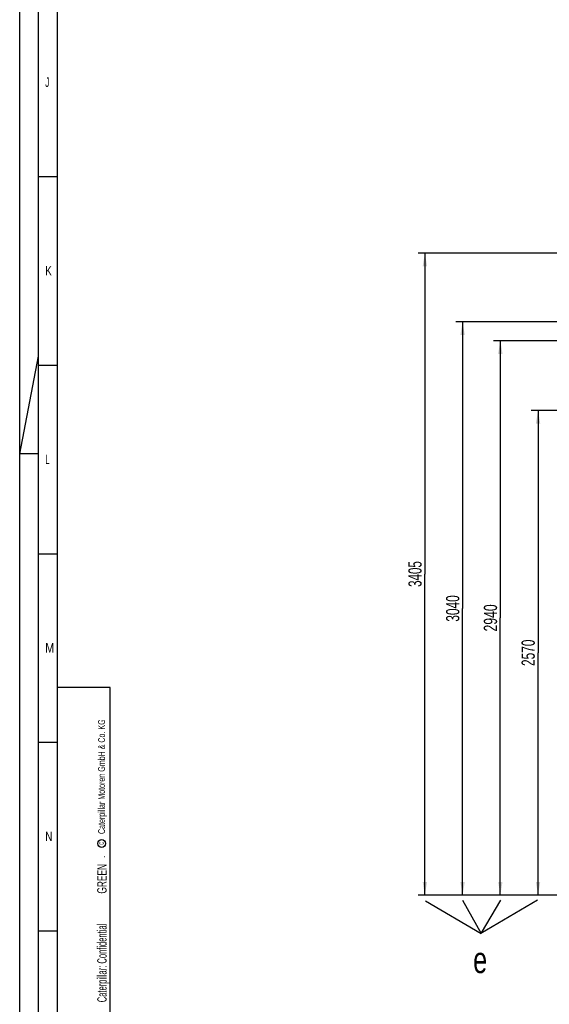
# Model space of a CAD drawing. Header units: millimetres. Extents: x 0 to 1189, y 0 to 841.
# Tile 2 of 103: x 0 to 140, y 151 to 412. Entities that reach past the tile are written whole.
import ezdxf
from ezdxf.enums import TextEntityAlignment as Align

# ---------------------------------------------------------------- set-up
doc = ezdxf.new("R2010")
doc.units = ezdxf.units.MM
doc.header["$LTSCALE"] = 65.395
doc.layers.get('0').update_dxf_attribs({"linetype": 'CONTINUOUS'})
doc.styles.get("Standard").update_dxf_attribs({"font": 'txt', "width": 0.6})
doc.styles.add('TEXTSTYLE_2', font='txt')
doc.dimstyles.new('DIMSTYLE_1', dxfattribs={"dimtxt": 3.5, "dimasz": 3.5, "dimexe": 1.8, "dimexo": 0, "dimgap": 0.875, "dimtad": 1, "dimlfac": 20, "dimdsep": 46, "dimtxsty": 'Standard', "dimblk": '_FILLED', "dimblk1": '_FILLED', "dimblk2": '_FILLED', "dimcen": 0.09, "dimadec": 0, "dimazin": 0, "dimtp": 2, "dimtm": 2, "dimtfac": 1, "dimtofl": 0, "dimtmove": 0, "dimatfit": 3, "dimldrblk": '_FILLED', "dimfxl": 1, "dimtolj": 1, "dimarcsym": 0})

# ---------------------------------------------------------------- blocks, each defined once
blk = doc.blocks.new('_FILLED')
at = {"color": 0, "linetype": 'ByBlock'}
blk.add_solid([(0, 0), (-1, 0.167), (-1, -0.167)], dxfattribs=at)
blk = doc.blocks.new('*D1')
at = {"color": 2, "linetype": 'Continuous'}
for p, q in [((190.66, 308.47), (135.6, 308.47)), ((137.4, 308.47), (137.4, 244.22)), ((137.4, 179.97), (137.4, 244.22)), ((145.36, 179.97), (135.6, 179.97))]:
    blk.add_line(p, q, dxfattribs=at)
at = {"color": 2, "linetype": 'Continuous', "xscale": 3.5, "yscale": 3.5, "zscale": 3.5}
for p, rotation in [((137.4, 308.47), 90), ((137.4, 179.97), 270)]:
    blk.add_blockref('_FILLED', p, dxfattribs=dict(at, rotation=rotation))
at = {"color": 2, "linetype": 'Continuous', "width": 0.672619}
blk.add_text('2570', height=3.5, rotation=90, dxfattribs=at).set_placement((136.53, 244.22), align=Align.CENTER)
blk = doc.blocks.new('*D15')
at = {"color": 2, "linetype": 'Continuous'}
for p, q in [((206.91, 350.22), (105.6, 350.22)), ((107.4, 350.22), (107.4, 265.1)), ((107.4, 179.97), (107.4, 265.1)), ((391.02, 179.97), (105.6, 179.97))]:
    blk.add_line(p, q, dxfattribs=at)
at = {"color": 2, "linetype": 'Continuous', "xscale": 3.5, "yscale": 3.5, "zscale": 3.5}
for p, rotation in [((107.4, 350.22), 90), ((107.4, 179.97), 270)]:
    blk.add_blockref('_FILLED', p, dxfattribs=dict(at, rotation=rotation))
at = {"color": 2, "linetype": 'Continuous', "width": 0.654762}
blk.add_text('3405', height=3.5, rotation=90, dxfattribs=at).set_placement((106.53, 265.1), align=Align.CENTER)
blk = doc.blocks.new('*D16')
at = {"color": 2, "linetype": 'Continuous'}
for p, q in [((223.75, 331.97), (115.6, 331.97)), ((117.4, 331.97), (117.4, 255.97)), ((117.4, 179.97), (117.4, 255.97)), ((143.64, 179.97), (115.6, 179.97))]:
    blk.add_line(p, q, dxfattribs=at)
at = {"color": 2, "linetype": 'Continuous', "xscale": 3.5, "yscale": 3.5, "zscale": 3.5}
for p, rotation in [((117.4, 331.97), 90), ((117.4, 179.97), 270)]:
    blk.add_blockref('_FILLED', p, dxfattribs=dict(at, rotation=rotation))
at = {"color": 2, "linetype": 'Continuous', "width": 0.672619}
blk.add_text('3040', height=3.5, rotation=90, dxfattribs=at).set_placement((116.53, 255.97), align=Align.CENTER)
blk = doc.blocks.new('*D17')
at = {"color": 2, "linetype": 'Continuous'}
for p, q in [((190.13, 326.97), (125.6, 326.97)), ((127.4, 326.97), (127.4, 253.47)), ((127.4, 179.97), (127.4, 253.47)), ((144.93, 179.97), (125.6, 179.97))]:
    blk.add_line(p, q, dxfattribs=at)
at = {"color": 2, "linetype": 'Continuous', "xscale": 3.5, "yscale": 3.5, "zscale": 3.5}
for p, rotation in [((127.4, 326.97), 90), ((127.4, 179.97), 270)]:
    blk.add_blockref('_FILLED', p, dxfattribs=dict(at, rotation=rotation))
at = {"color": 2, "linetype": 'Continuous', "width": 0.690476}
blk.add_text('2940', height=3.5, rotation=90, dxfattribs=at).set_placement((126.53, 253.47), align=Align.CENTER)
blk = doc.blocks.new('*T995')
at = {"color": 2, "linetype": 'Continuous'}
for p, q in [((0, 0), (0.1, 0)), ((0, 0), (0, -0.01)), ((0.1, 0), (0.1, -0.01)), ((0, -0.01), (0.1, -0.01))]:
    blk.add_line(p, q, dxfattribs=at)
at = {"color": 7, "linetype": 'Continuous'}
for s, width, p in [('GREEN', 0.661905, (0.68, -5.89)), ('Caterpillar: Confidential ', 0.551282, (0.68, -27.94))]:
    blk.add_text(s, height=2.5, rotation=90, dxfattribs=dict(at, width=width)).set_placement(p, align=Align.CENTER)

msp = doc.modelspace()

# ---------------------------------------------------------------- linework, layer by layer
at = {"color": 5, "linetype": 'Continuous'}
for p, q in [((0, 0), (0, 841)), ((10, 10), (10, 831)), ((5, 370.5), (10, 370.5)), ((0, 297), (5, 322.90476)), ((5, 320.5), (10, 320.5)), ((5, 297), (0, 297)), ((5, 270.5), (10, 270.5)), ((24, 235), (10, 235)), ((24.03169, 10.02791), (24, 235)), ((5, 220.5), (10, 220.5)), ((5, 170.5), (10, 170.5))]:
    msp.add_line(p, q, dxfattribs=at)
at = {"color": 6, "linetype": 'Continuous'}
msp.add_line((5, 5), (5, 836), dxfattribs=at)
at = {"color": 7, "linetype": 'Continuous'}
for p, q in [((107.52926, 178.44261), (122.30474, 169.80967)), ((117.37893, 178.65491), (122.32591, 169.81857)), ((137.2698, 178.60378), (122.27368, 169.77953)), ((127.47641, 178.60378), (122.32468, 169.98356))]:
    msp.add_line(p, q, dxfattribs=at)
at = {"color": 5, "linetype": 'Continuous'}
msp.add_circle((21.73087, 193.65021), 1.02756, dxfattribs=at)

# ---------------------------------------------------------------- block references
msp.add_blockref('*T995', (22.36772, 190.18448))

# ---------------------------------------------------------------- texts
at = {"color": 5, "linetype": 'Continuous', "style": 'TEXTSTYLE_2'}
for s, width, p in [('J', 0.642857, (6.77091, 394.271)), ('K', 0.785714, (6.77091, 344.271)), ('L', 0.642857, (6.77091, 294.271)), ('M', 0.857143, (6.77091, 244.271)), ('N', 0.785714, (6.77091, 194.271))]:
    msp.add_text(s, height=2.50001, dxfattribs=dict(at, width=width)).set_placement(p)
for s, height, width, p in [('Caterpillar Motoren GmbH & Co. KG', 1.8, 0.62482, (22.60443, 196.16476)), ('c', 1.6, 0.547619, (22.30005, 193.32223))]:
    msp.add_text(s, height=height, rotation=90, dxfattribs=dict(at, width=width)).set_placement(p)
at = {"color": 2, "linetype": 'Continuous', "width": 0.714286}
msp.add_text('e', height=7, dxfattribs=at).set_placement((120.1944, 159.28272))

# ---------------------------------------------------------------- dimensions: what is measured, and where the dimension line sits
at = {"color": 2, "linetype": 'Continuous'}
for base, p1, p2, angle, picture, middle in [((107.4, 179.97427), (206.91239, 350.22427), (391.02421, 179.97427), 270, '*D15', (107.4, 264.76593)), ((117.4, 331.97427), (143.64338, 179.97427), (223.74979, 331.97427), 90, '*D16', (117.4, 255.64093)), ((127.4, 326.97427), (144.93288, 179.97427), (190.13468, 326.97427), 90, '*D17', (127.4, 253.14093)), ((137.4, 308.47427), (145.36271, 179.97427), (190.66286, 308.47427), 90, '*D1', (137.4, 243.89093))]:
    dim = msp.add_linear_dim(base=base, p1=p1, p2=p2, angle=angle, dimstyle='DIMSTYLE_1', dxfattribs=at)
    dim.commit()
    dim.dimension.update_dxf_attribs({"geometry": picture, "text_midpoint": middle, "dimtype": 160})

doc.saveas('drawing.dxf')
